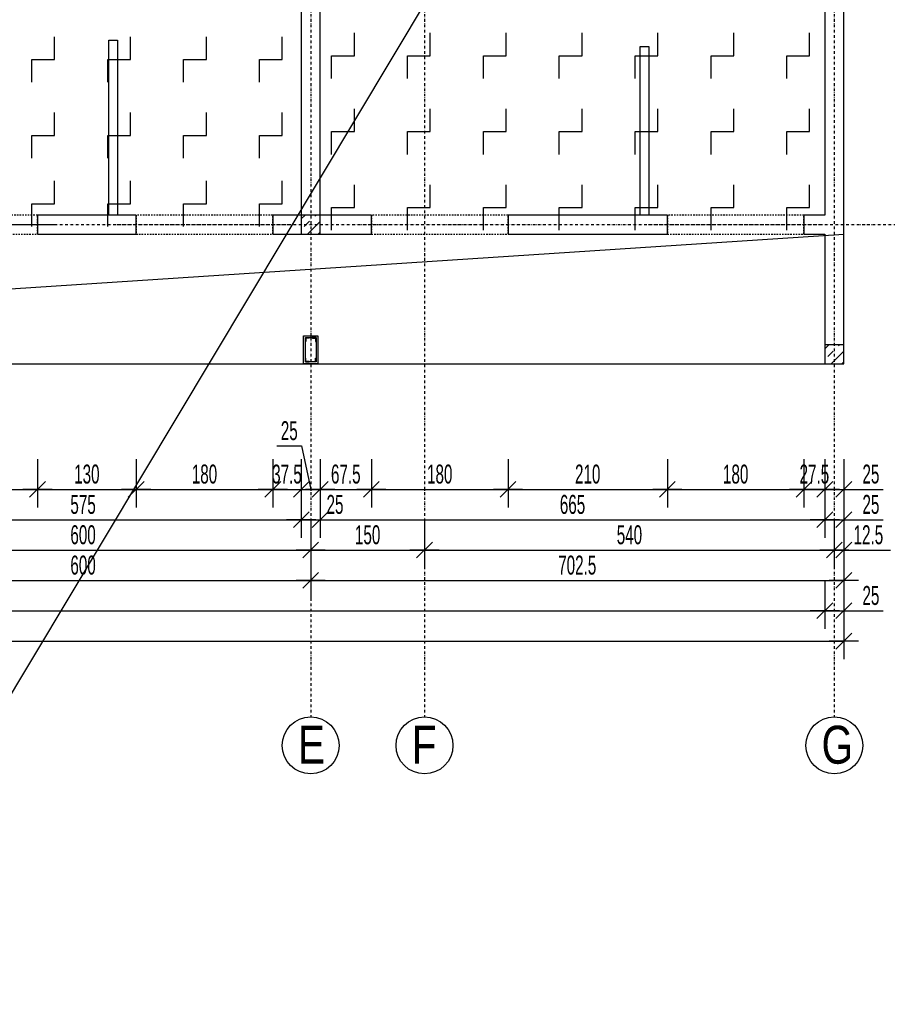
# Model space of a CAD drawing. Header units: millimetres. Extents: x 7622 to 25843, y -22705 to -15125.
# Tile 41 of 45: x 23877 to 25020, y -18995 to -17697. Entities that reach past the tile are written whole.
import ezdxf

# ---------------------------------------------------------------- set-up
doc = ezdxf.new("R2010")
doc.units = ezdxf.units.MM
doc.header["$LTSCALE"] = 10
doc.linetypes.add('MO', pattern=[0.7, 0.35, -0.17, 0.01, -0.17])
doc.linetypes.add('MP', pattern=[0.36, 0.2, -0.16])
for name, color, linetype in [('BA_prg', 3, 'Continuous'), ('BA_szr', 1, 'Continuous'), ('BA_wym', 1, 'Continuous'), ('BD_lpm', 1, 'MP'), ('BD_osm', 1, 'MO'), ('BD_txs', 2, 'Continuous'), ('BD_wic', 1, 'Continuous'), ('BD_wig', 3, 'Continuous'), ('BZ_P_prz', 4, 'Continuous')]:
    doc.layers.add(name, color=color, linetype=linetype)
doc.styles.add('BIKTS', font='bikromsw.shx', dxfattribs={"width": 0.8})
doc.styles.add('BIKWYM', font='bikromsw.shx', dxfattribs={"width": 0.6})
doc.dimstyles.new('BA_KR_100_cm', dxfattribs={"dimtxt": 25, "dimasz": 1.666667, "dimexe": 24, "dimexo": 0, "dimgap": 0, "dimtad": 0, "dimdec": 1, "dimrnd": 0.5, "dimzin": 9, "dimdsep": 46, "dimtxsty": 'BIKWYM', "dimblk": 'WYM-KR', "dimcen": 0, "dimdle": 20, "dimclrd": 256, "dimclre": 256, "dimclrt": 2, "dimadec": 0, "dimazin": 0, "dimtfac": 0.033333, "dimtdec": 1, "dimtmove": 0, "dimatfit": 3, "dimldrblk": 'WYM-KR', "dimfxl": 25, "dimfxlon": 1, "dimtvp": 0.8, "dimtolj": 1, "dimarcsym": 0})

# ---------------------------------------------------------------- blocks, each defined once
blk = doc.blocks.new('WYM-KR')
at = {"linetype": 'ByBlock'}
blk.add_line((11.52, 0), (-11.52, 0), dxfattribs=at)
at = {"color": 7, "linetype": 'ByBlock'}
blk.add_line((6.24, 6.24), (-6.24, -6.24), dxfattribs=at)
blk = doc.blocks.new('*D445')
at = {"layer": 'BA_wym', "lineweight": -2}
for p, q in [((23720.4, -18276.3), (23720.4, -18340.3)), ((23900.4, -18276.3), (23900.4, -18340.3)), ((23722.1, -18316.3), (23898.7, -18316.3))]:
    blk.add_line(p, q, dxfattribs=at)
at = {"layer": 'Defpoints', "color": 0}
for p in [(23720.4, -17979.8), (23900.4, -17979.8), (23900.4, -18316.3)]:
    blk.add_point(p, dxfattribs=at)
at = {"layer": 'BA_wym', "lineweight": -2, "xscale": 1.666666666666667, "yscale": 1.666666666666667, "zscale": 1.666666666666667, "rotation": 180}
blk.add_blockref('WYM-KR', (23720.4, -18316.3), dxfattribs=at)
at = {"layer": 'BA_wym', "lineweight": -2, "xscale": 1.666666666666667, "yscale": 1.666666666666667, "zscale": 1.666666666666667}
blk.add_blockref('WYM-KR', (23900.4, -18316.3), dxfattribs=at)
at = {"layer": 'BA_wym', "color": 2, "insert": (23810.4, -18296.3), "char_height": 25, "attachment_point": 5, "style": 'BIKWYM'}
blk.add_mtext('\\A1;180', dxfattribs=at)
blk = doc.blocks.new('*D446')
at = {"layer": 'BA_wym', "lineweight": -2}
for p, q in [((23900.4, -18276.3), (23900.4, -18340.3)), ((24030.4, -18276.3), (24030.4, -18340.3)), ((23902.1, -18316.3), (24028.7, -18316.3))]:
    blk.add_line(p, q, dxfattribs=at)
at = {"layer": 'Defpoints', "color": 0}
for p in [(23900.4, -17979.8), (24030.4, -17979.8), (24030.4, -18316.3)]:
    blk.add_point(p, dxfattribs=at)
at = {"layer": 'BA_wym', "lineweight": -2, "xscale": 1.666666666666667, "yscale": 1.666666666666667, "zscale": 1.666666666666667, "rotation": 180}
blk.add_blockref('WYM-KR', (23900.4, -18316.3), dxfattribs=at)
at = {"layer": 'BA_wym', "lineweight": -2, "xscale": 1.666666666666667, "yscale": 1.666666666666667, "zscale": 1.666666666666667}
blk.add_blockref('WYM-KR', (24030.4, -18316.3), dxfattribs=at)
at = {"layer": 'BA_wym', "color": 2, "insert": (23965.4, -18296.3), "char_height": 25, "attachment_point": 5, "style": 'BIKWYM'}
blk.add_mtext('\\A1;130', dxfattribs=at)
blk = doc.blocks.new('*D447')
at = {"layer": 'BA_wym', "lineweight": -2}
for p, q in [((24030.4, -18276.3), (24030.4, -18340.3)), ((24210.4, -18276.3), (24210.4, -18340.3)), ((24032.1, -18316.3), (24208.7, -18316.3))]:
    blk.add_line(p, q, dxfattribs=at)
at = {"layer": 'Defpoints', "color": 0}
for p in [(24030.4, -17979.8), (24210.4, -17979.8), (24210.4, -18316.3)]:
    blk.add_point(p, dxfattribs=at)
at = {"layer": 'BA_wym', "lineweight": -2, "xscale": 1.666666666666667, "yscale": 1.666666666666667, "zscale": 1.666666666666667, "rotation": 180}
blk.add_blockref('WYM-KR', (24030.4, -18316.3), dxfattribs=at)
at = {"layer": 'BA_wym', "lineweight": -2, "xscale": 1.666666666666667, "yscale": 1.666666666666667, "zscale": 1.666666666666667}
blk.add_blockref('WYM-KR', (24210.4, -18316.3), dxfattribs=at)
at = {"layer": 'BA_wym', "color": 2, "insert": (24120.4, -18296.3), "char_height": 25, "attachment_point": 5, "style": 'BIKWYM'}
blk.add_mtext('\\A1;180', dxfattribs=at)
blk = doc.blocks.new('*D448')
at = {"layer": 'BA_wym', "lineweight": -2}
for p, q in [((24210.4, -18276.3), (24210.4, -18340.3)), ((24247.9, -18276.3), (24247.9, -18340.3)), ((24208.7, -18316.3), (24207.1, -18316.3)), ((24210.4, -18316.3), (24247.9, -18316.3)), ((24249.6, -18316.3), (24251.2, -18316.3))]:
    blk.add_line(p, q, dxfattribs=at)
at = {"layer": 'Defpoints', "color": 0}
for p in [(24210.4, -17979.8), (24247.9, -17978.5), (24247.9, -18316.3)]:
    blk.add_point(p, dxfattribs=at)
at = {"layer": 'BA_wym', "lineweight": -2, "xscale": 1.666666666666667, "yscale": 1.666666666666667, "zscale": 1.666666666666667}
blk.add_blockref('WYM-KR', (24210.4, -18316.3), dxfattribs=at)
at = {"layer": 'BA_wym', "lineweight": -2, "xscale": 1.666666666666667, "yscale": 1.666666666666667, "zscale": 1.666666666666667, "rotation": 180}
blk.add_blockref('WYM-KR', (24247.9, -18316.3), dxfattribs=at)
at = {"layer": 'BA_wym', "color": 2, "insert": (24229.1, -18296.3), "char_height": 25, "attachment_point": 5, "style": 'BIKWYM'}
blk.add_mtext('\\A1;37.5', dxfattribs=at)
blk = doc.blocks.new('*D449')
at = {"layer": 'BA_wym', "lineweight": -2}
for p, q in [((24215.9, -18259.1), (24248.3, -18259.1)), ((24248.3, -18259.1), (24260.4, -18316.3)), ((24247.9, -18276.3), (24247.9, -18340.3)), ((24272.9, -18276.3), (24272.9, -18340.3)), ((24249.6, -18316.3), (24271.2, -18316.3))]:
    blk.add_line(p, q, dxfattribs=at)
at = {"layer": 'Defpoints', "color": 0}
for p in [(24247.9, -17978.5), (24272.9, -17979.8), (24272.9, -18316.3)]:
    blk.add_point(p, dxfattribs=at)
at = {"layer": 'BA_wym', "lineweight": -2, "xscale": 1.666666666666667, "yscale": 1.666666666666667, "zscale": 1.666666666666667, "rotation": 180}
blk.add_blockref('WYM-KR', (24247.9, -18316.3), dxfattribs=at)
at = {"layer": 'BA_wym', "lineweight": -2, "xscale": 1.666666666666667, "yscale": 1.666666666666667, "zscale": 1.666666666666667}
blk.add_blockref('WYM-KR', (24272.9, -18316.3), dxfattribs=at)
at = {"layer": 'BA_wym', "color": 2, "insert": (24232.1, -18239.1), "char_height": 25, "attachment_point": 5, "style": 'BIKWYM'}
blk.add_mtext('\\A1;25', dxfattribs=at)
blk = doc.blocks.new('*D450')
at = {"layer": 'BA_wym', "lineweight": -2}
for p, q in [((24272.9, -18276.3), (24272.9, -18340.3)), ((24340.4, -18276.3), (24340.4, -18340.3)), ((24274.6, -18316.3), (24338.7, -18316.3))]:
    blk.add_line(p, q, dxfattribs=at)
at = {"layer": 'Defpoints', "color": 0}
for p in [(24272.9, -17979.8), (24340.4, -17979.8), (24340.4, -18316.3)]:
    blk.add_point(p, dxfattribs=at)
at = {"layer": 'BA_wym', "lineweight": -2, "xscale": 1.666666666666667, "yscale": 1.666666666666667, "zscale": 1.666666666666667, "rotation": 180}
blk.add_blockref('WYM-KR', (24272.9, -18316.3), dxfattribs=at)
at = {"layer": 'BA_wym', "lineweight": -2, "xscale": 1.666666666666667, "yscale": 1.666666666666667, "zscale": 1.666666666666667}
blk.add_blockref('WYM-KR', (24340.4, -18316.3), dxfattribs=at)
at = {"layer": 'BA_wym', "color": 2, "insert": (24306.6, -18296.3), "char_height": 25, "attachment_point": 5, "style": 'BIKWYM'}
blk.add_mtext('\\A1;67.5', dxfattribs=at)
blk = doc.blocks.new('*D451')
at = {"layer": 'BA_wym', "lineweight": -2}
for p, q in [((24340.4, -18276.3), (24340.4, -18340.3)), ((24520.4, -18276.3), (24520.4, -18340.3)), ((24342.1, -18316.3), (24518.7, -18316.3))]:
    blk.add_line(p, q, dxfattribs=at)
at = {"layer": 'Defpoints', "color": 0}
for p in [(24340.4, -17979.8), (24520.4, -17979.8), (24520.4, -18316.3)]:
    blk.add_point(p, dxfattribs=at)
at = {"layer": 'BA_wym', "lineweight": -2, "xscale": 1.666666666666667, "yscale": 1.666666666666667, "zscale": 1.666666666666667, "rotation": 180}
blk.add_blockref('WYM-KR', (24340.4, -18316.3), dxfattribs=at)
at = {"layer": 'BA_wym', "lineweight": -2, "xscale": 1.666666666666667, "yscale": 1.666666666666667, "zscale": 1.666666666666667}
blk.add_blockref('WYM-KR', (24520.4, -18316.3), dxfattribs=at)
at = {"layer": 'BA_wym', "color": 2, "insert": (24430.4, -18296.3), "char_height": 25, "attachment_point": 5, "style": 'BIKWYM'}
blk.add_mtext('\\A1;180', dxfattribs=at)
blk = doc.blocks.new('*D452')
at = {"layer": 'BA_wym', "lineweight": -2}
for p, q in [((24520.4, -18276.3), (24520.4, -18340.3)), ((24730.4, -18276.3), (24730.4, -18340.3)), ((24522.1, -18316.3), (24728.7, -18316.3))]:
    blk.add_line(p, q, dxfattribs=at)
at = {"layer": 'Defpoints', "color": 0}
for p in [(24520.4, -17979.8), (24730.4, -17979.8), (24730.4, -18316.3)]:
    blk.add_point(p, dxfattribs=at)
at = {"layer": 'BA_wym', "lineweight": -2, "xscale": 1.666666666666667, "yscale": 1.666666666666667, "zscale": 1.666666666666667, "rotation": 180}
blk.add_blockref('WYM-KR', (24520.4, -18316.3), dxfattribs=at)
at = {"layer": 'BA_wym', "lineweight": -2, "xscale": 1.666666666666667, "yscale": 1.666666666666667, "zscale": 1.666666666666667}
blk.add_blockref('WYM-KR', (24730.4, -18316.3), dxfattribs=at)
at = {"layer": 'BA_wym', "color": 2, "insert": (24625.4, -18296.3), "char_height": 25, "attachment_point": 5, "style": 'BIKWYM'}
blk.add_mtext('\\A1;210', dxfattribs=at)
blk = doc.blocks.new('*D453')
at = {"layer": 'BA_wym', "lineweight": -2}
for p, q in [((24730.4, -18276.3), (24730.4, -18340.3)), ((24910.4, -18276.3), (24910.4, -18340.3)), ((24732.1, -18316.3), (24908.7, -18316.3))]:
    blk.add_line(p, q, dxfattribs=at)
at = {"layer": 'Defpoints', "color": 0}
for p in [(24730.4, -17979.8), (24910.4, -17979.8), (24910.4, -18316.3)]:
    blk.add_point(p, dxfattribs=at)
at = {"layer": 'BA_wym', "lineweight": -2, "xscale": 1.666666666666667, "yscale": 1.666666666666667, "zscale": 1.666666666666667, "rotation": 180}
blk.add_blockref('WYM-KR', (24730.4, -18316.3), dxfattribs=at)
at = {"layer": 'BA_wym', "lineweight": -2, "xscale": 1.666666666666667, "yscale": 1.666666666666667, "zscale": 1.666666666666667}
blk.add_blockref('WYM-KR', (24910.4, -18316.3), dxfattribs=at)
at = {"layer": 'BA_wym', "color": 2, "insert": (24820.4, -18296.3), "char_height": 25, "attachment_point": 5, "style": 'BIKWYM'}
blk.add_mtext('\\A1;180', dxfattribs=at)
blk = doc.blocks.new('*D454')
at = {"layer": 'BA_wym', "lineweight": -2}
for p, q in [((24910.4, -18276.3), (24910.4, -18340.3)), ((24937.9, -18276.3), (24937.9, -18340.3)), ((24908.7, -18316.3), (24907.1, -18316.3)), ((24910.4, -18316.3), (24937.9, -18316.3)), ((24939.6, -18316.3), (24941.2, -18316.3))]:
    blk.add_line(p, q, dxfattribs=at)
at = {"layer": 'Defpoints', "color": 0}
for p in [(24910.4, -17979.8), (24937.9, -18150.8), (24937.9, -18316.3)]:
    blk.add_point(p, dxfattribs=at)
at = {"layer": 'BA_wym', "lineweight": -2, "xscale": 1.666666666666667, "yscale": 1.666666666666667, "zscale": 1.666666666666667}
blk.add_blockref('WYM-KR', (24910.4, -18316.3), dxfattribs=at)
at = {"layer": 'BA_wym', "lineweight": -2, "xscale": 1.666666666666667, "yscale": 1.666666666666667, "zscale": 1.666666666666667, "rotation": 180}
blk.add_blockref('WYM-KR', (24937.9, -18316.3), dxfattribs=at)
at = {"layer": 'BA_wym', "color": 2, "insert": (24924.1, -18296.3), "char_height": 25, "attachment_point": 5, "style": 'BIKWYM'}
blk.add_mtext('\\A1;27.5', dxfattribs=at)
blk = doc.blocks.new('*D455')
at = {"layer": 'BA_wym', "lineweight": -2}
for p, q in [((24937.9, -18276.3), (24937.9, -18340.3)), ((24962.9, -18276.3), (24962.9, -18340.3)), ((24936.2, -18316.3), (24934.6, -18316.3)), ((24937.9, -18316.3), (24962.9, -18316.3)), ((24964.6, -18316.3), (25014.8, -18316.3))]:
    blk.add_line(p, q, dxfattribs=at)
at = {"layer": 'Defpoints', "color": 0}
for p in [(24937.9, -18150.8), (24962.9, -18150.8), (24962.9, -18316.3)]:
    blk.add_point(p, dxfattribs=at)
at = {"layer": 'BA_wym', "lineweight": -2, "xscale": 1.666666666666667, "yscale": 1.666666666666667, "zscale": 1.666666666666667}
blk.add_blockref('WYM-KR', (24937.9, -18316.3), dxfattribs=at)
at = {"layer": 'BA_wym', "lineweight": -2, "xscale": 1.666666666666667, "yscale": 1.666666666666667, "zscale": 1.666666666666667, "rotation": 180}
blk.add_blockref('WYM-KR', (24962.9, -18316.3), dxfattribs=at)
at = {"layer": 'BA_wym', "color": 2, "insert": (24998.6, -18296.3), "char_height": 25, "attachment_point": 5, "style": 'BIKWYM'}
blk.add_mtext('\\A1;25', dxfattribs=at)
blk = doc.blocks.new('*D461')
at = {"layer": 'BA_wym', "lineweight": -2}
for p, q in [((23672.9, -18316.3), (23672.9, -18380.3)), ((24247.9, -18316.3), (24247.9, -18380.3)), ((23674.6, -18356.3), (24246.2, -18356.3))]:
    blk.add_line(p, q, dxfattribs=at)
at = {"layer": 'Defpoints', "color": 0}
for p in [(23672.9, -17954.8), (24247.9, -17954.8), (24247.9, -18356.3)]:
    blk.add_point(p, dxfattribs=at)
at = {"layer": 'BA_wym', "lineweight": -2, "xscale": 1.666666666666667, "yscale": 1.666666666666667, "zscale": 1.666666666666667, "rotation": 180}
blk.add_blockref('WYM-KR', (23672.9, -18356.3), dxfattribs=at)
at = {"layer": 'BA_wym', "lineweight": -2, "xscale": 1.666666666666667, "yscale": 1.666666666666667, "zscale": 1.666666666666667}
blk.add_blockref('WYM-KR', (24247.9, -18356.3), dxfattribs=at)
at = {"layer": 'BA_wym', "color": 2, "insert": (23960.4, -18336.3), "char_height": 25, "attachment_point": 5, "style": 'BIKWYM'}
blk.add_mtext('\\A1;575', dxfattribs=at)
blk = doc.blocks.new('*D462')
at = {"layer": 'BA_wym', "lineweight": -2}
for p, q in [((24247.9, -18316.3), (24247.9, -18380.3)), ((24272.9, -18316.3), (24272.9, -18380.3)), ((24246.2, -18356.3), (24244.6, -18356.3)), ((24247.9, -18356.3), (24272.9, -18356.3)), ((24274.6, -18356.3), (24308.6, -18356.3))]:
    blk.add_line(p, q, dxfattribs=at)
at = {"layer": 'Defpoints', "color": 0}
for p in [(24247.9, -17954.8), (24272.9, -17954.8), (24272.9, -18356.3)]:
    blk.add_point(p, dxfattribs=at)
at = {"layer": 'BA_wym', "lineweight": -2, "xscale": 1.666666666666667, "yscale": 1.666666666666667, "zscale": 1.666666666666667}
blk.add_blockref('WYM-KR', (24247.9, -18356.3), dxfattribs=at)
at = {"layer": 'BA_wym', "lineweight": -2, "xscale": 1.666666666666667, "yscale": 1.666666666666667, "zscale": 1.666666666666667, "rotation": 180}
blk.add_blockref('WYM-KR', (24272.9, -18356.3), dxfattribs=at)
at = {"layer": 'BA_wym', "color": 2, "insert": (24292.4, -18336.3), "char_height": 25, "attachment_point": 5, "style": 'BIKWYM'}
blk.add_mtext('\\A1;25', dxfattribs=at)
blk = doc.blocks.new('*D463')
at = {"layer": 'BA_wym', "lineweight": -2}
for p, q in [((24272.9, -18316.3), (24272.9, -18380.3)), ((24937.9, -18316.3), (24937.9, -18380.3)), ((24274.6, -18356.3), (24936.2, -18356.3))]:
    blk.add_line(p, q, dxfattribs=at)
at = {"layer": 'Defpoints', "color": 0}
for p in [(24272.9, -17954.8), (24937.9, -18150.8), (24937.9, -18356.3)]:
    blk.add_point(p, dxfattribs=at)
at = {"layer": 'BA_wym', "lineweight": -2, "xscale": 1.666666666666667, "yscale": 1.666666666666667, "zscale": 1.666666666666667, "rotation": 180}
blk.add_blockref('WYM-KR', (24272.9, -18356.3), dxfattribs=at)
at = {"layer": 'BA_wym', "lineweight": -2, "xscale": 1.666666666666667, "yscale": 1.666666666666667, "zscale": 1.666666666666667}
blk.add_blockref('WYM-KR', (24937.9, -18356.3), dxfattribs=at)
at = {"layer": 'BA_wym', "color": 2, "insert": (24605.4, -18336.3), "char_height": 25, "attachment_point": 5, "style": 'BIKWYM'}
blk.add_mtext('\\A1;665', dxfattribs=at)
blk = doc.blocks.new('*D464')
at = {"layer": 'BA_wym', "lineweight": -2}
for p, q in [((24937.9, -18316.3), (24937.9, -18380.3)), ((24962.9, -18316.3), (24962.9, -18380.3)), ((24936.2, -18356.3), (24934.6, -18356.3)), ((24937.9, -18356.3), (24962.9, -18356.3)), ((24964.6, -18356.3), (25014.8, -18356.3))]:
    blk.add_line(p, q, dxfattribs=at)
at = {"layer": 'Defpoints', "color": 0}
for p in [(24937.9, -18150.8), (24962.9, -18150.8), (24962.9, -18356.3)]:
    blk.add_point(p, dxfattribs=at)
at = {"layer": 'BA_wym', "lineweight": -2, "xscale": 1.666666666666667, "yscale": 1.666666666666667, "zscale": 1.666666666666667}
blk.add_blockref('WYM-KR', (24937.9, -18356.3), dxfattribs=at)
at = {"layer": 'BA_wym', "lineweight": -2, "xscale": 1.666666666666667, "yscale": 1.666666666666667, "zscale": 1.666666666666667, "rotation": 180}
blk.add_blockref('WYM-KR', (24962.9, -18356.3), dxfattribs=at)
at = {"layer": 'BA_wym', "color": 2, "insert": (24998.6, -18336.3), "char_height": 25, "attachment_point": 5, "style": 'BIKWYM'}
blk.add_mtext('\\A1;25', dxfattribs=at)
blk = doc.blocks.new('*D469')
at = {"layer": 'BA_wym', "lineweight": -2}
for p, q in [((23660.4, -18356.3), (23660.4, -18420.3)), ((24260.4, -18356.3), (24260.4, -18420.3)), ((23662.1, -18396.3), (24258.7, -18396.3))]:
    blk.add_line(p, q, dxfattribs=at)
at = {"layer": 'Defpoints', "color": 0}
for p in [(23660.4, -17979.8), (24260.4, -17979.8), (24260.4, -18396.3)]:
    blk.add_point(p, dxfattribs=at)
at = {"layer": 'BA_wym', "lineweight": -2, "xscale": 1.666666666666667, "yscale": 1.666666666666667, "zscale": 1.666666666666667, "rotation": 180}
blk.add_blockref('WYM-KR', (23660.4, -18396.3), dxfattribs=at)
at = {"layer": 'BA_wym', "lineweight": -2, "xscale": 1.666666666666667, "yscale": 1.666666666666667, "zscale": 1.666666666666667}
blk.add_blockref('WYM-KR', (24260.4, -18396.3), dxfattribs=at)
at = {"layer": 'BA_wym', "color": 2, "insert": (23960.4, -18376.3), "char_height": 25, "attachment_point": 5, "style": 'BIKWYM'}
blk.add_mtext('\\A1;600', dxfattribs=at)
blk = doc.blocks.new('*D470')
at = {"layer": 'BA_wym', "lineweight": -2}
for p, q in [((24260.4, -18356.3), (24260.4, -18420.3)), ((24410.4, -18356.3), (24410.4, -18420.3)), ((24262.1, -18396.3), (24408.7, -18396.3))]:
    blk.add_line(p, q, dxfattribs=at)
at = {"layer": 'Defpoints', "color": 0}
for p in [(24410.4, -17874.2), (24260.4, -17979.8), (24410.4, -18396.3)]:
    blk.add_point(p, dxfattribs=at)
at = {"layer": 'BA_wym', "lineweight": -2, "xscale": 1.666666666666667, "yscale": 1.666666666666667, "zscale": 1.666666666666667, "rotation": 180}
blk.add_blockref('WYM-KR', (24260.4, -18396.3), dxfattribs=at)
at = {"layer": 'BA_wym', "lineweight": -2, "xscale": 1.666666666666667, "yscale": 1.666666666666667, "zscale": 1.666666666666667}
blk.add_blockref('WYM-KR', (24410.4, -18396.3), dxfattribs=at)
at = {"layer": 'BA_wym', "color": 2, "insert": (24335.4, -18376.3), "char_height": 25, "attachment_point": 5, "style": 'BIKWYM'}
blk.add_mtext('\\A1;150', dxfattribs=at)
blk = doc.blocks.new('*D471')
at = {"layer": 'BA_wym', "lineweight": -2}
for p, q in [((24410.4, -18356.3), (24410.4, -18420.3)), ((24950.4, -18356.3), (24950.4, -18420.3)), ((24412.1, -18396.3), (24948.7, -18396.3))]:
    blk.add_line(p, q, dxfattribs=at)
at = {"layer": 'Defpoints', "color": 0}
for p in [(24410.4, -17980), (24950.4, -17984), (24950.4, -18396.3)]:
    blk.add_point(p, dxfattribs=at)
at = {"layer": 'BA_wym', "lineweight": -2, "xscale": 1.666666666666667, "yscale": 1.666666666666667, "zscale": 1.666666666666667, "rotation": 180}
blk.add_blockref('WYM-KR', (24410.4, -18396.3), dxfattribs=at)
at = {"layer": 'BA_wym', "lineweight": -2, "xscale": 1.666666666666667, "yscale": 1.666666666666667, "zscale": 1.666666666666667}
blk.add_blockref('WYM-KR', (24950.4, -18396.3), dxfattribs=at)
at = {"layer": 'BA_wym', "color": 2, "insert": (24680.4, -18376.3), "char_height": 25, "attachment_point": 5, "style": 'BIKWYM'}
blk.add_mtext('\\A1;540', dxfattribs=at)
blk = doc.blocks.new('*D472')
at = {"layer": 'BA_wym', "lineweight": -2}
for p, q in [((24950.4, -18356.3), (24950.4, -18420.3)), ((24962.9, -18356.3), (24962.9, -18420.3)), ((24948.7, -18396.3), (24947.1, -18396.3)), ((24950.4, -18396.3), (24962.9, -18396.3)), ((24964.6, -18396.3), (25024.3, -18396.3))]:
    blk.add_line(p, q, dxfattribs=at)
at = {"layer": 'Defpoints', "color": 0}
for p in [(24950.4, -17878.2), (24962.9, -18150.8), (24962.9, -18396.3)]:
    blk.add_point(p, dxfattribs=at)
at = {"layer": 'BA_wym', "lineweight": -2, "xscale": 1.666666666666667, "yscale": 1.666666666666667, "zscale": 1.666666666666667}
blk.add_blockref('WYM-KR', (24950.4, -18396.3), dxfattribs=at)
at = {"layer": 'BA_wym', "lineweight": -2, "xscale": 1.666666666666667, "yscale": 1.666666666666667, "zscale": 1.666666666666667, "rotation": 180}
blk.add_blockref('WYM-KR', (24962.9, -18396.3), dxfattribs=at)
at = {"layer": 'BA_wym', "color": 2, "insert": (24995.3, -18376.3), "char_height": 25, "attachment_point": 5, "style": 'BIKWYM'}
blk.add_mtext('\\A1;12.5', dxfattribs=at)
blk = doc.blocks.new('*D475')
at = {"layer": 'BA_wym', "lineweight": -2}
for p, q in [((23660.4, -18396.3), (23660.4, -18460.3)), ((24260.4, -18396.3), (24260.4, -18460.3)), ((23662.1, -18436.3), (24258.7, -18436.3))]:
    blk.add_line(p, q, dxfattribs=at)
at = {"layer": 'Defpoints', "color": 0}
for p in [(23660.4, -18001.9), (24260.4, -18113.8), (24260.4, -18436.3)]:
    blk.add_point(p, dxfattribs=at)
at = {"layer": 'BA_wym', "lineweight": -2, "xscale": 1.666666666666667, "yscale": 1.666666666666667, "zscale": 1.666666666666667, "rotation": 180}
blk.add_blockref('WYM-KR', (23660.4, -18436.3), dxfattribs=at)
at = {"layer": 'BA_wym', "lineweight": -2, "xscale": 1.666666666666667, "yscale": 1.666666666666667, "zscale": 1.666666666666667}
blk.add_blockref('WYM-KR', (24260.4, -18436.3), dxfattribs=at)
at = {"layer": 'BA_wym', "color": 2, "insert": (23960.4, -18416.3), "char_height": 25, "attachment_point": 5, "style": 'BIKWYM'}
blk.add_mtext('\\A1;600', dxfattribs=at)
blk = doc.blocks.new('*D476')
at = {"layer": 'BA_wym', "lineweight": -2}
for p, q in [((24260.4, -18396.3), (24260.4, -18460.3)), ((24962.9, -18396.3), (24962.9, -18460.3)), ((24262.1, -18436.3), (24961.2, -18436.3))]:
    blk.add_line(p, q, dxfattribs=at)
at = {"layer": 'Defpoints', "color": 0}
for p in [(24260.4, -18113.8), (24962.9, -18150.8), (24962.9, -18436.3)]:
    blk.add_point(p, dxfattribs=at)
at = {"layer": 'BA_wym', "lineweight": -2, "xscale": 1.666666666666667, "yscale": 1.666666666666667, "zscale": 1.666666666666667, "rotation": 180}
blk.add_blockref('WYM-KR', (24260.4, -18436.3), dxfattribs=at)
at = {"layer": 'BA_wym', "lineweight": -2, "xscale": 1.666666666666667, "yscale": 1.666666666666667, "zscale": 1.666666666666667}
blk.add_blockref('WYM-KR', (24962.9, -18436.3), dxfattribs=at)
at = {"layer": 'BA_wym', "color": 2, "insert": (24611.6, -18416.3), "char_height": 25, "attachment_point": 5, "style": 'BIKWYM'}
blk.add_mtext('\\A1;702.5', dxfattribs=at)
blk = doc.blocks.new('*D478')
at = {"layer": 'BA_wym', "lineweight": -2}
for p, q in [((22382.9, -18436.3), (22382.9, -18500.3)), ((24937.9, -18436.3), (24937.9, -18500.3)), ((22384.6, -18476.3), (24936.2, -18476.3))]:
    blk.add_line(p, q, dxfattribs=at)
at = {"layer": 'Defpoints', "color": 0}
for p in [(22382.9, -18150.8), (24937.9, -18150.8), (24937.9, -18476.3)]:
    blk.add_point(p, dxfattribs=at)
at = {"layer": 'BA_wym', "lineweight": -2, "xscale": 1.666666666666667, "yscale": 1.666666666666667, "zscale": 1.666666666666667, "rotation": 180}
blk.add_blockref('WYM-KR', (22382.9, -18476.3), dxfattribs=at)
at = {"layer": 'BA_wym', "lineweight": -2, "xscale": 1.666666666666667, "yscale": 1.666666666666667, "zscale": 1.666666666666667}
blk.add_blockref('WYM-KR', (24937.9, -18476.3), dxfattribs=at)
at = {"layer": 'BA_wym', "color": 2, "insert": (23660.4, -18456.3), "char_height": 25, "attachment_point": 5, "style": 'BIKWYM'}
blk.add_mtext('\\A1;2555', dxfattribs=at)
blk = doc.blocks.new('*D479')
at = {"layer": 'BA_wym', "lineweight": -2}
for p, q in [((24937.9, -18436.3), (24937.9, -18500.3)), ((24962.9, -18436.3), (24962.9, -18500.3)), ((24936.2, -18476.3), (24934.6, -18476.3)), ((24937.9, -18476.3), (24962.9, -18476.3)), ((24964.6, -18476.3), (25014.8, -18476.3))]:
    blk.add_line(p, q, dxfattribs=at)
at = {"layer": 'Defpoints', "color": 0}
for p in [(24937.9, -18150.8), (24962.9, -18150.8), (24962.9, -18476.3)]:
    blk.add_point(p, dxfattribs=at)
at = {"layer": 'BA_wym', "lineweight": -2, "xscale": 1.666666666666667, "yscale": 1.666666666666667, "zscale": 1.666666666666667}
blk.add_blockref('WYM-KR', (24937.9, -18476.3), dxfattribs=at)
at = {"layer": 'BA_wym', "lineweight": -2, "xscale": 1.666666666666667, "yscale": 1.666666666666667, "zscale": 1.666666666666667, "rotation": 180}
blk.add_blockref('WYM-KR', (24962.9, -18476.3), dxfattribs=at)
at = {"layer": 'BA_wym', "color": 2, "insert": (24998.6, -18456.3), "char_height": 25, "attachment_point": 5, "style": 'BIKWYM'}
blk.add_mtext('\\A1;25', dxfattribs=at)
blk = doc.blocks.new('*D480')
at = {"layer": 'BA_wym', "lineweight": -2}
for p, q in [((22357.9, -18476.3), (22357.9, -18540.3)), ((24962.9, -18476.3), (24962.9, -18540.3)), ((22359.6, -18516.3), (24961.2, -18516.3))]:
    blk.add_line(p, q, dxfattribs=at)
at = {"layer": 'Defpoints', "color": 0}
for p in [(22357.9, -18150.8), (24962.9, -18150.8), (24962.9, -18516.3)]:
    blk.add_point(p, dxfattribs=at)
at = {"layer": 'BA_wym', "lineweight": -2, "xscale": 1.666666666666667, "yscale": 1.666666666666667, "zscale": 1.666666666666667, "rotation": 180}
blk.add_blockref('WYM-KR', (22357.9, -18516.3), dxfattribs=at)
at = {"layer": 'BA_wym', "lineweight": -2, "xscale": 1.666666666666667, "yscale": 1.666666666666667, "zscale": 1.666666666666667}
blk.add_blockref('WYM-KR', (24962.9, -18516.3), dxfattribs=at)
at = {"layer": 'BA_wym', "color": 2, "insert": (23660.4, -18496.3), "char_height": 25, "attachment_point": 5, "style": 'BIKWYM'}
blk.add_mtext('\\A1;2605', dxfattribs=at)

msp = doc.modelspace()

# ---------------------------------------------------------------- hatches: boundary and pattern name
at = {"layer": 'BA_szr'}
h = msp.add_hatch(dxfattribs=at)
h.set_pattern_fill('BIK_ZELBET', color=256, scale=100, angle=45, pattern_type=2)
h.set_pattern_definition([(45, (12634.114, -19023.662), (-14.142136, 14.142136), []), (45, (12627.042, -19016.59), (-14.142136, 14.142136), [10, -10])])
h.paths.add_polyline_path([(24247.89, -17979.81), (24272.89, -17979.81), (24272.89, -17954.81), (24247.89, -17954.81)])
h = msp.add_hatch(dxfattribs=at)
h.set_pattern_fill('BIK_ZELBET', color=256, scale=100, angle=45, pattern_type=2)
h.set_pattern_definition([(45, (13324.114, -19194.662), (-14.142136, 14.142136), []), (45, (13317.043, -19187.59), (-14.142136, 14.142136), [10, -10])])
h.paths.add_polyline_path([(24937.89, -18150.81), (24962.89, -18150.81), (24962.89, -18125.81), (24937.89, -18125.81)])

# ---------------------------------------------------------------- linework, layer by layer
at = {"layer": 'BA_prg', "color": 8}
for points in [[(24253.39, -18116.31), (24258.39, -18116.31), (24258.39, -18116.56, -0.4142136), (24258.04, -18116.91), (24254.69, -18116.91, 0.4142136), (24253.99, -18117.61), (24253.99, -18120.96, -0.4142136), (24253.64, -18121.31), (24253.39, -18121.31)], [(24267.39, -18116.31), (24262.39, -18116.31), (24262.39, -18116.56, 0.4142136), (24262.74, -18116.91), (24266.09, -18116.91, -0.4142136), (24266.79, -18117.61), (24266.79, -18120.96, 0.4142136), (24267.14, -18121.31), (24267.39, -18121.31)], [(24253.39, -18148.31), (24258.39, -18148.31), (24258.39, -18148.06, 0.4142136), (24258.04, -18147.71), (24254.69, -18147.71, -0.4142136), (24253.99, -18147.01), (24253.99, -18143.66, 0.4142136), (24253.64, -18143.31), (24253.39, -18143.31)], [(24267.39, -18148.31), (24262.39, -18148.31), (24262.39, -18148.06, -0.4142136), (24262.74, -18147.71), (24266.09, -18147.71, 0.4142136), (24266.79, -18147.01), (24266.79, -18143.66, -0.4142136), (24267.14, -18143.31), (24267.39, -18143.31)]]:
    msp.add_lwpolyline(points, format="xyb", close=True, dxfattribs=at)
at = {"layer": 'BD_lpm'}
for points in [[(23720.39, -17979.81), (23900.39, -17979.81), (23900.39, -17954.81), (23720.39, -17954.81)], [(24030.39, -17979.81), (24210.39, -17979.81), (24210.39, -17954.81), (24030.39, -17954.81)], [(24340.39, -17979.81), (24520.39, -17979.81), (24520.39, -17954.81), (24340.39, -17954.81)], [(24730.39, -17979.81), (24910.39, -17979.81), (24910.39, -17954.81), (24730.39, -17954.81)]]:
    msp.add_lwpolyline(points, close=True, dxfattribs=at)
at = {"layer": 'BD_osm', "color": 5}
for p, q in [((23695.39, -17967.31), (23925.39, -17967.31)), ((24005.39, -17967.31), (24235.39, -17967.31)), ((24315.39, -17967.31), (24545.39, -17967.31)), ((24705.39, -17967.31), (24935.39, -17967.31))]:
    msp.add_line(p, q, dxfattribs=at)
at = {"layer": 'BD_osm'}
for points in [[(24260.39, -15743.81), (24260.39, -18616.27)], [(24410.39, -15743.81), (24410.39, -18616.27)], [(24950.39, -15743.81), (24950.39, -18616.27)], [(21997.89, -17967.31), (25322.89, -17967.31)]]:
    msp.add_lwpolyline(points, dxfattribs=at)
at = {"layer": 'BD_wic', "color": 5}
msp.add_line((21398.68, -22705.2), (25842.81, -15284.7), dxfattribs=at)
at = {"layer": 'BD_wic', "color": 8}
for points in [[(23994.39, -17954.81), (23994.39, -17724.31), (24005.89, -17724.31), (24005.89, -17954.81)], [(24694.39, -17954.81), (24694.39, -17732.82), (24705.89, -17732.82), (24705.89, -17954.81)]]:
    msp.add_lwpolyline(points, dxfattribs=at)
at = {"layer": 'BD_wic'}
for points in [[(22357.89, -18150.81), (24962.89, -17979.81)], [(22382.89, -18150.81), (24937.89, -18150.81)]]:
    msp.add_lwpolyline(points, dxfattribs=at)
at = {"layer": 'BD_wic', "color": 8}
for points in [[(24250.89, -18113.81), (24269.89, -18113.81), (24269.89, -18150.81), (24250.89, -18150.81)], [(24267.39, -18148.31), (24253.39, -18148.31), (24253.39, -18116.31), (24267.39, -18116.31)]]:
    msp.add_lwpolyline(points, close=True, dxfattribs=at)
at = {"layer": 'BD_wic'}
for centre in [(24260.39, -18653.77), (24410.39, -18653.77), (24950.39, -18653.77)]:
    msp.add_circle(centre, 37.5, dxfattribs=at)
at = {"layer": 'BD_wig'}
for points in [[(24210.39, -17979.81), (24340.39, -17979.81), (24340.39, -17954.81), (24272.89, -17954.81), (24272.89, -17229.81), (24286.89, -17229.81), (24286.89, -17204.81), (24053.39, -17204.81), (24053.39, -17229.81), (24247.89, -17229.81), (24247.89, -17954.81), (24210.39, -17954.81), (24210.39, -17979.81)], [(24937.89, -18150.81), (24962.89, -18150.81), (24962.89, -17442.31), (24937.89, -17442.31), (24937.89, -17954.81), (24910.39, -17954.81), (24910.39, -17979.81), (24937.89, -17979.81), (24937.89, -18150.81)]]:
    msp.add_lwpolyline(points, dxfattribs=at)
for points in [[(23900.39, -17979.81), (24030.39, -17979.81), (24030.39, -17954.81), (23900.39, -17954.81)], [(24247.89, -17979.81), (24272.89, -17979.81), (24272.89, -17954.81), (24247.89, -17954.81)], [(24520.39, -17979.81), (24730.39, -17979.81), (24730.39, -17954.81), (24520.39, -17954.81)], [(24937.89, -18150.81), (24962.89, -18150.81), (24962.89, -18125.81), (24937.89, -18125.81)]]:
    msp.add_lwpolyline(points, close=True, dxfattribs=at)
at = {"layer": 'BZ_P_prz'}
for points in [[(23892.89, -17779.81), (23892.89, -17749.81), (23922.89, -17749.81), (23922.89, -17719.81)], [(23992.89, -17779.81), (23992.89, -17749.81), (24022.89, -17749.81), (24022.89, -17719.81)], [(24092.89, -17779.81), (24092.89, -17749.81), (24122.89, -17749.81), (24122.89, -17719.81)], [(24192.89, -17779.81), (24192.89, -17749.81), (24222.89, -17749.81), (24222.89, -17719.81)], [(24287.89, -17774.81), (24287.89, -17744.81), (24317.89, -17744.81), (24317.89, -17714.81)], [(24387.89, -17774.81), (24387.89, -17744.81), (24417.89, -17744.81), (24417.89, -17714.81)], [(24487.89, -17774.81), (24487.89, -17744.81), (24517.89, -17744.81), (24517.89, -17714.81)], [(24587.89, -17774.81), (24587.89, -17744.81), (24617.89, -17744.81), (24617.89, -17714.81)], [(24687.89, -17774.81), (24687.89, -17744.81), (24717.89, -17744.81), (24717.89, -17714.81)], [(24787.89, -17774.81), (24787.89, -17744.81), (24817.89, -17744.81), (24817.89, -17714.81)], [(24887.89, -17774.81), (24887.89, -17744.81), (24917.89, -17744.81), (24917.89, -17714.81)], [(24287.89, -17874.81), (24287.89, -17844.81), (24317.89, -17844.81), (24317.89, -17814.81)], [(24387.89, -17874.81), (24387.89, -17844.81), (24417.89, -17844.81), (24417.89, -17814.81)], [(24487.89, -17874.81), (24487.89, -17844.81), (24517.89, -17844.81), (24517.89, -17814.81)], [(24587.89, -17874.81), (24587.89, -17844.81), (24617.89, -17844.81), (24617.89, -17814.81)], [(24687.89, -17874.81), (24687.89, -17844.81), (24717.89, -17844.81), (24717.89, -17814.81)], [(24787.89, -17874.81), (24787.89, -17844.81), (24817.89, -17844.81), (24817.89, -17814.81)], [(24887.89, -17874.81), (24887.89, -17844.81), (24917.89, -17844.81), (24917.89, -17814.81)], [(23892.89, -17879.81), (23892.89, -17849.81), (23922.89, -17849.81), (23922.89, -17819.81)], [(23992.89, -17879.81), (23992.89, -17849.81), (24022.89, -17849.81), (24022.89, -17819.81)], [(24092.89, -17879.81), (24092.89, -17849.81), (24122.89, -17849.81), (24122.89, -17819.81)], [(24192.89, -17879.81), (24192.89, -17849.81), (24222.89, -17849.81), (24222.89, -17819.81)], [(23892.89, -17969.81), (23892.89, -17939.81), (23922.89, -17939.81), (23922.89, -17909.81)], [(23992.89, -17969.81), (23992.89, -17939.81), (24022.89, -17939.81), (24022.89, -17909.81)], [(24092.89, -17969.81), (24092.89, -17939.81), (24122.89, -17939.81), (24122.89, -17909.81)], [(24192.89, -17969.81), (24192.89, -17939.81), (24222.89, -17939.81), (24222.89, -17909.81)], [(24287.89, -17974.81), (24287.89, -17944.81), (24317.89, -17944.81), (24317.89, -17914.81)], [(24387.89, -17974.81), (24387.89, -17944.81), (24417.89, -17944.81), (24417.89, -17914.81)], [(24487.89, -17974.81), (24487.89, -17944.81), (24517.89, -17944.81), (24517.89, -17914.81)], [(24587.89, -17974.81), (24587.89, -17944.81), (24617.89, -17944.81), (24617.89, -17914.81)], [(24687.89, -17974.81), (24687.89, -17944.81), (24717.89, -17944.81), (24717.89, -17914.81)], [(24787.89, -17974.81), (24787.89, -17944.81), (24817.89, -17944.81), (24817.89, -17914.81)], [(24887.89, -17974.81), (24887.89, -17944.81), (24917.89, -17944.81), (24917.89, -17914.81)]]:
    msp.add_lwpolyline(points, dxfattribs=at)

# ---------------------------------------------------------------- texts
at = {"layer": 'BD_txs', "style": 'BIKTS', "width": 0.8}
for s, p in [('E', (24243.58, -18677.83)), ('F', (24393.58, -18677.83)), ('G', (24933.58, -18677.83))]:
    msp.add_text(s, height=50, dxfattribs=at).set_placement(p)

# ---------------------------------------------------------------- dimensions: what is measured, and where the dimension line sits
at = {"layer": 'BA_wym'}
for base, p1, p2, override, picture, middle in [((24410.39, -18396.27), (24260.39, -17979.81), (24410.39, -17874.24), {"dimtmove": 1, "dimatfit": 1, "dimfxl": 40}, '*D470', (24335.39, -18376.27)), ((24962.89, -18396.27), (24950.39, -17878.21), (24962.89, -18150.81), {"dimblk": 'WYM-KR', "dimatfit": 1, "dimfxl": 40}, '*D472', (24995.27, -18376.27)), ((24247.89, -18356.27), (23672.89, -17954.81), (24247.89, -17954.81), {"dimtmove": 1, "dimatfit": 1, "dimfxl": 40}, '*D461', (23960.39, -18336.27)), ((24272.89, -18356.27), (24247.89, -17954.81), (24272.89, -17954.81), {"dimblk": 'WYM-KR', "dimatfit": 1, "dimfxl": 40}, '*D462', (24292.41, -18336.27)), ((24937.89, -18356.27), (24272.89, -17954.81), (24937.89, -18150.81), {"dimtmove": 1, "dimatfit": 1, "dimfxl": 40}, '*D463', (24605.39, -18336.27)), ((24260.39, -18396.27), (23660.39, -17979.81), (24260.39, -17979.81), {"dimtmove": 1, "dimatfit": 1, "dimfxl": 40}, '*D469', (23960.39, -18376.27)), ((23900.39, -18316.27), (23720.39, -17979.81), (23900.39, -17979.81), {"dimtmove": 1, "dimatfit": 1, "dimfxl": 40}, '*D445', (23810.39, -18296.27)), ((24030.39, -18316.27), (23900.39, -17979.81), (24030.39, -17979.81), {"dimtmove": 1, "dimatfit": 1, "dimfxl": 40}, '*D446', (23965.39, -18296.27)), ((24210.39, -18316.27), (24030.39, -17979.81), (24210.39, -17979.81), {"dimtmove": 1, "dimatfit": 1, "dimfxl": 40}, '*D447', (24120.39, -18296.27)), ((24340.39, -18316.27), (24272.89, -17979.81), (24340.39, -17979.81), {"dimtmove": 1, "dimatfit": 1, "dimfxl": 40}, '*D450', (24306.64, -18296.27)), ((24520.39, -18316.27), (24340.39, -17979.81), (24520.39, -17979.81), {"dimtmove": 1, "dimatfit": 1, "dimfxl": 40}, '*D451', (24430.39, -18296.27)), ((24950.39, -18396.27), (24410.39, -17980.01), (24950.39, -17983.98), {"dimtmove": 1, "dimatfit": 1, "dimfxl": 40}, '*D471', (24680.39, -18376.27)), ((24730.39, -18316.27), (24520.39, -17979.81), (24730.39, -17979.81), {"dimtmove": 1, "dimatfit": 1, "dimfxl": 40}, '*D452', (24625.39, -18296.27)), ((24910.39, -18316.27), (24730.39, -17979.81), (24910.39, -17979.81), {"dimtmove": 1, "dimatfit": 1, "dimfxl": 40}, '*D453', (24820.39, -18296.27)), ((24260.39, -18436.27), (23660.39, -18001.91), (24260.39, -18113.81), {"dimtmove": 1, "dimatfit": 1, "dimfxl": 40}, '*D475', (23960.39, -18416.27)), ((24962.89, -18436.27), (24260.39, -18113.81), (24962.89, -18150.81), {"dimtmove": 1, "dimatfit": 1, "dimfxl": 40}, '*D476', (24611.64, -18416.27)), ((24962.89, -18516.27), (22357.89, -18150.81), (24962.89, -18150.81), {"dimatfit": 1, "dimfxl": 40}, '*D480', (23660.39, -18496.27)), ((24937.89, -18476.27), (22382.89, -18150.81), (24937.89, -18150.81), {"dimtmove": 1, "dimatfit": 1, "dimfxl": 40}, '*D478', (23660.39, -18456.27))]:
    dim = msp.add_linear_dim(base=base, p1=p1, p2=p2, dimstyle='BA_KR_100_cm', override=override, dxfattribs=at)
    dim.commit()
    dim.dimension.update_dxf_attribs({"geometry": picture, "text_midpoint": middle})
for base, p1, p2, override, picture, middle in [((24247.89, -18316.27), (24210.39, -17979.81), (24247.89, -17978.46), {"dimblk": 'WYM-KR', "dimatfit": 1, "dimfxl": 40}, '*D448', (24229.14, -18316.27)), ((24272.89, -18316.27), (24247.89, -17978.46), (24272.89, -17979.81), {"dimtmove": 1, "dimatfit": 1, "dimfxl": 40}, '*D449', (24248.28, -18259.11)), ((24937.89, -18316.27), (24910.39, -17979.81), (24937.89, -18150.81), {"dimblk": 'WYM-KR', "dimatfit": 1, "dimfxl": 40}, '*D454', (24924.14, -18316.27)), ((24962.89, -18316.27), (24937.89, -18150.81), (24962.89, -18150.81), {"dimblk": 'WYM-KR', "dimatfit": 1, "dimfxl": 40}, '*D455', (24998.6, -18316.27)), ((24962.89, -18356.27), (24937.89, -18150.81), (24962.89, -18150.81), {"dimblk": 'WYM-KR', "dimatfit": 1, "dimfxl": 40}, '*D464', (24998.6, -18356.27)), ((24962.89, -18476.27), (24937.89, -18150.81), (24962.89, -18150.81), {"dimblk": 'WYM-KR', "dimatfit": 1, "dimfxl": 40}, '*D479', (24998.6, -18476.27))]:
    dim = msp.add_linear_dim(base=base, p1=p1, p2=p2, dimstyle='BA_KR_100_cm', override=override, dxfattribs=at)
    dim.commit()
    dim.dimension.update_dxf_attribs({"geometry": picture, "text_midpoint": middle, "dimtype": 160})

doc.saveas('drawing.dxf')
